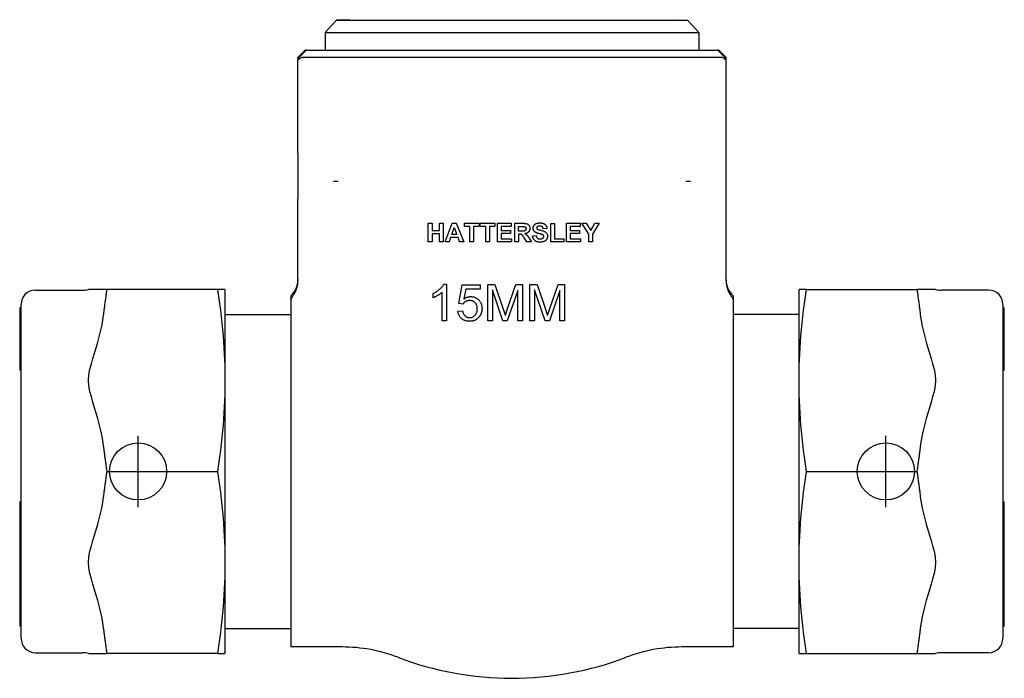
# Model space of a CAD drawing. Header units: millimetres. Extents: x 71 to 3793, y 26 to 321.
# Tile 1 of 11: x 299 to 368, y 150 to 196. Entities that reach past the tile are written whole.
import ezdxf

# ---------------------------------------------------------------- set-up
doc = ezdxf.new("R2010")
doc.units = ezdxf.units.MM
doc.layers.add('DETAIL', color=2, linetype='Continuous')
doc.layers.add('ORIGIN', color=6, linetype='Continuous')

msp = doc.modelspace()

# ---------------------------------------------------------------- linework, layer by layer
at = {"layer": 'DETAIL'}
for p, q in [((321.332, 196.209), (320.533, 195.351)), ((322.268, 196.241), (321.332, 196.209)), ((321.332, 196.209), (345.933, 196.209)), ((344.998, 196.241), (345.933, 196.209)), ((345.933, 196.209), (346.733, 195.351)), ((320.533, 195.351), (346.733, 195.351)), ((320.533, 195.351), (320.533, 194.103)), ((346.733, 195.351), (346.733, 194.103)), ((318.633, 193.603), (319.133, 194.103)), ((319.21, 194.103), (319.133, 194.103)), ((319.21, 194.103), (348.055, 194.103)), ((348.133, 194.103), (348.055, 194.103)), ((348.133, 194.103), (348.633, 193.603)), ((318.633, 193.528), (318.633, 193.603)), ((318.633, 193.528), (318.708, 193.603)), ((318.633, 193.528), (318.633, 193.42)), ((318.633, 186.903), (318.633, 193.42)), ((348.311, 193.603), (318.954, 193.603)), ((348.557, 193.603), (348.633, 193.528)), ((348.633, 193.528), (348.633, 193.603)), ((348.633, 193.42), (348.633, 193.528)), ((348.633, 186.903), (348.633, 193.42)), ((318.633, 186.903), (318.633, 183.705)), ((348.633, 183.705), (348.633, 186.903)), ((321.459, 184.903), (321.113, 184.903)), ((346.153, 184.903), (345.806, 184.903)), ((318.633, 178.086), (318.633, 183.705)), ((348.633, 178.086), (348.633, 183.705)), ((327.766, 181.983), (328.028, 181.983)), ((327.766, 180.683), (327.766, 181.983)), ((328.028, 181.983), (328.028, 181.472)), ((328.028, 181.472), (328.543, 181.472)), ((328.543, 181.472), (328.543, 181.983)), ((328.543, 181.983), (328.805, 181.983)), ((328.805, 181.983), (328.805, 180.683)), ((328.945, 180.683), (329.45, 181.983)), ((329.411, 181.199), (329.587, 181.68)), ((329.45, 181.983), (329.73, 181.983)), ((329.587, 181.68), (329.766, 181.199)), ((329.73, 181.983), (330.249, 180.683)), ((330.296, 181.763), (330.296, 181.983)), ((330.296, 181.983), (331.329, 181.983)), ((330.682, 181.763), (330.296, 181.763)), ((330.682, 180.683), (330.682, 181.763)), ((331.329, 181.763), (330.944, 181.763)), ((330.944, 181.763), (330.944, 180.683)), ((331.329, 181.983), (331.329, 181.763)), ((331.406, 181.763), (331.406, 181.983)), ((331.406, 181.983), (332.439, 181.983)), ((331.792, 181.763), (331.406, 181.763)), ((331.792, 180.683), (331.792, 181.763)), ((332.439, 181.763), (332.054, 181.763)), ((332.054, 181.763), (332.054, 180.683)), ((332.439, 181.983), (332.439, 181.763)), ((332.609, 181.983), (333.573, 181.983)), ((332.609, 180.683), (332.609, 181.983)), ((333.573, 181.763), (332.872, 181.763)), ((332.872, 181.763), (332.872, 181.475)), ((332.872, 181.475), (333.525, 181.475)), ((333.525, 181.475), (333.525, 181.255)), ((333.573, 181.983), (333.573, 181.763)), ((333.821, 181.983), (334.374, 181.983)), ((333.821, 180.683), (333.821, 181.983)), ((334.083, 181.433), (334.083, 181.763)), ((334.083, 181.763), (334.288, 181.763)), ((336.085, 181.612), (335.822, 181.6)), ((336.351, 181.973), (336.614, 181.973)), ((336.351, 180.683), (336.351, 181.973)), ((336.614, 181.973), (336.614, 180.903)), ((337.454, 181.983), (338.418, 181.983)), ((337.454, 180.683), (337.454, 181.983)), ((338.418, 181.763), (337.717, 181.763)), ((337.717, 181.763), (337.717, 181.475)), ((337.717, 181.475), (338.37, 181.475)), ((338.37, 181.475), (338.37, 181.255)), ((338.418, 181.983), (338.418, 181.763)), ((339.007, 181.23), (338.531, 181.983)), ((338.531, 181.983), (338.838, 181.983)), ((338.838, 181.983), (339.146, 181.468)), ((339.146, 181.468), (339.445, 181.983)), ((339.748, 181.983), (339.27, 181.228)), ((339.445, 181.983), (339.748, 181.983)), ((328.543, 181.252), (328.028, 181.252)), ((328.028, 181.252), (328.028, 180.683)), ((328.543, 180.683), (328.543, 181.252)), ((329.331, 180.979), (329.223, 180.683)), ((329.85, 180.979), (329.331, 180.979)), ((329.766, 181.199), (329.411, 181.199)), ((329.963, 180.683), (329.85, 180.979)), ((333.525, 181.255), (332.872, 181.255)), ((332.872, 181.255), (332.872, 180.903)), ((332.872, 180.903), (333.598, 180.903)), ((333.598, 180.903), (333.598, 180.683)), ((334.278, 181.433), (334.083, 181.433)), ((334.137, 181.226), (334.083, 181.226)), ((334.083, 181.226), (334.083, 180.683)), ((334.677, 180.683), (334.488, 180.967)), ((334.832, 180.937), (334.991, 180.683)), ((335.065, 181.107), (335.321, 181.132)), ((336.614, 180.903), (337.267, 180.903)), ((337.267, 180.903), (337.267, 180.683)), ((338.37, 181.255), (337.717, 181.255)), ((337.717, 181.255), (337.717, 180.903)), ((337.717, 180.903), (338.443, 180.903)), ((338.443, 180.903), (338.443, 180.683)), ((339.007, 180.683), (339.007, 181.23)), ((339.27, 181.228), (339.27, 180.683)), ((328.028, 180.683), (327.766, 180.683)), ((328.805, 180.683), (328.543, 180.683)), ((329.223, 180.683), (328.945, 180.683)), ((330.249, 180.683), (329.963, 180.683)), ((330.944, 180.683), (330.682, 180.683)), ((332.054, 180.683), (331.792, 180.683)), ((333.598, 180.683), (332.609, 180.683)), ((334.083, 180.683), (333.821, 180.683)), ((334.991, 180.683), (334.677, 180.683)), ((337.267, 180.683), (336.351, 180.683)), ((338.443, 180.683), (337.454, 180.683)), ((339.27, 180.683), (339.007, 180.683)), ((318.633, 178.086), (318.633, 177.942)), ((348.633, 177.942), (348.633, 178.086)), ((305.017, 177.353), (303.952, 177.353)), ((305.261, 177.353), (305.017, 177.353)), ((312.991, 177.353), (305.261, 177.353)), ((313.519, 177.353), (312.991, 177.353)), ((313.532, 177.303), (313.519, 177.353)), ((328.845, 177.708), (329.047, 177.708)), ((329.047, 177.708), (329.047, 175.158)), ((329.902, 176.36), (330.148, 177.665)), ((330.148, 177.665), (331.411, 177.665)), ((330.398, 177.367), (330.261, 176.686)), ((331.411, 177.367), (330.398, 177.367)), ((331.411, 177.665), (331.411, 177.367)), ((331.935, 177.698), (332.44, 177.698)), ((331.935, 175.158), (331.935, 177.698)), ((332.44, 177.698), (333.043, 175.9)), ((333.3, 175.931), (333.91, 177.698)), ((333.91, 177.698), (334.361, 177.698)), ((334.361, 177.698), (334.361, 175.158)), ((334.891, 177.698), (335.397, 177.698)), ((334.891, 175.158), (334.891, 177.698)), ((335.397, 177.698), (335.999, 175.9)), ((336.256, 175.931), (336.866, 177.698)), ((336.866, 177.698), (337.317, 177.698)), ((337.317, 177.698), (337.317, 175.158)), ((353.733, 177.303), (353.746, 177.353)), ((354.275, 177.353), (353.746, 177.353)), ((354.275, 177.353), (362.004, 177.353)), ((362.248, 177.353), (362.004, 177.353)), ((363.313, 177.353), (362.248, 177.353)), ((300.232, 177.303), (303.568, 177.303)), ((313.532, 151.903), (313.532, 177.303)), ((318.133, 176.903), (318.133, 176.62)), ((328.112, 176.769), (328.112, 177.071)), ((328.735, 175.158), (328.735, 177.144)), ((332.994, 175.158), (332.258, 177.321)), ((332.258, 177.321), (332.258, 175.158)), ((334.038, 177.284), (333.296, 175.158)), ((334.038, 175.158), (334.038, 177.284)), ((335.95, 175.158), (335.215, 177.321)), ((335.215, 177.321), (335.215, 175.158)), ((336.994, 177.284), (336.252, 175.158)), ((336.994, 175.158), (336.994, 177.284)), ((349.133, 176.903), (349.133, 176.62)), ((353.733, 177.303), (353.733, 151.903)), ((367.033, 177.303), (363.697, 177.303)), ((299.132, 176.064), (299.132, 175.604)), ((299.132, 176.064), (299.132, 176.064)), ((299.232, 176.064), (299.132, 176.064)), ((299.232, 152.903), (299.232, 176.303)), ((318.133, 176.62), (318.133, 152.303)), ((330.195, 176.322), (329.902, 176.36)), ((349.133, 176.62), (349.133, 152.303)), ((368.033, 176.303), (368.033, 152.903)), ((368.033, 176.064), (368.133, 176.064)), ((368.133, 175.897), (368.133, 176.064)), ((299.132, 175.604), (299.132, 175.527)), ((299.232, 175.604), (299.132, 175.604)), ((299.132, 175.527), (299.132, 174.442)), ((299.232, 175.527), (299.132, 175.527)), ((313.532, 175.603), (318.133, 175.603)), ((329.846, 175.824), (330.173, 175.851)), ((353.733, 175.603), (349.133, 175.603)), ((368.033, 175.897), (368.133, 175.897)), ((368.033, 175.548), (368.133, 175.548)), ((368.133, 175.548), (368.133, 175.897)), ((368.133, 175.185), (368.133, 175.548)), ((329.047, 175.158), (328.735, 175.158)), ((332.258, 175.158), (331.935, 175.158)), ((333.296, 175.158), (332.994, 175.158)), ((334.361, 175.158), (334.038, 175.158)), ((335.215, 175.158), (334.891, 175.158)), ((336.252, 175.158), (335.95, 175.158)), ((337.317, 175.158), (336.994, 175.158)), ((368.033, 175.185), (368.133, 175.185)), ((368.033, 175.086), (368.133, 175.086)), ((368.133, 175.086), (368.133, 175.185)), ((368.133, 174.454), (368.133, 175.086)), ((299.132, 174.442), (299.132, 174.293)), ((299.232, 174.442), (299.132, 174.442)), ((299.132, 174.293), (299.132, 172.602)), ((299.232, 174.293), (299.132, 174.293)), ((368.033, 174.454), (368.133, 174.454)), ((368.033, 174.325), (368.133, 174.325)), ((368.133, 174.325), (368.133, 174.454)), ((368.133, 173.223), (368.133, 174.325)), ((368.033, 173.223), (368.133, 173.223)), ((368.133, 172.923), (368.133, 173.223)), ((299.132, 172.602), (299.132, 172.402)), ((299.232, 172.602), (299.132, 172.602)), ((368.033, 172.923), (368.133, 172.923)), ((368.133, 171.722), (368.133, 172.923)), ((299.132, 172.402), (299.132, 172.108)), ((299.232, 172.402), (299.132, 172.402)), ((299.132, 172.108), (299.132, 171.682)), ((299.232, 172.108), (299.132, 172.108)), ((299.232, 171.682), (299.132, 171.682)), ((368.033, 171.722), (368.133, 171.722)), ((368.033, 171.682), (368.133, 171.682)), ((368.133, 171.682), (368.133, 171.722)), ((305.261, 164.603), (312.991, 164.603)), ((354.275, 164.603), (362.004, 164.603)), ((299.132, 162.478), (299.132, 162.129)), ((299.232, 162.478), (299.132, 162.478)), ((368.033, 162.478), (368.133, 162.478)), ((368.133, 161.259), (368.133, 162.478)), ((299.132, 162.129), (299.132, 161.328)), ((299.232, 162.129), (299.132, 162.129)), ((299.132, 161.328), (299.132, 161.002)), ((299.232, 161.328), (299.132, 161.328)), ((299.132, 161.002), (299.132, 160.208)), ((299.232, 161.002), (299.132, 161.002)), ((368.033, 161.259), (368.133, 161.259)), ((368.033, 160.772), (368.133, 160.772)), ((368.133, 160.772), (368.133, 161.259)), ((368.133, 160.699), (368.133, 160.772)), ((299.132, 160.208), (299.132, 159.859)), ((299.232, 160.208), (299.132, 160.208)), ((368.133, 159.186), (368.133, 160.699)), ((299.132, 159.859), (299.132, 159.782)), ((299.232, 159.859), (299.132, 159.859)), ((299.132, 159.782), (299.132, 159.506)), ((299.232, 159.782), (299.132, 159.782)), ((299.132, 159.506), (299.132, 158.875)), ((299.232, 159.506), (299.132, 159.506)), ((299.132, 158.875), (299.132, 158.617)), ((299.232, 158.875), (299.132, 158.875)), ((368.033, 159.186), (368.133, 159.186)), ((368.133, 158.641), (368.133, 159.186)), ((299.132, 158.617), (299.132, 157.991)), ((299.232, 158.617), (299.132, 158.617)), ((368.033, 158.641), (368.133, 158.641)), ((368.133, 157.704), (368.133, 158.641)), ((299.132, 157.991), (299.132, 157.715)), ((299.232, 157.991), (299.132, 157.991)), ((299.132, 157.715), (299.132, 157.398)), ((299.232, 157.715), (299.132, 157.715)), ((299.132, 157.398), (299.132, 157.257)), ((299.232, 157.398), (299.132, 157.398)), ((368.033, 157.704), (368.133, 157.704)), ((368.133, 157.32), (368.133, 157.704)), ((299.132, 157.257), (299.132, 156.693)), ((299.132, 156.693), (299.132, 156.579)), ((299.232, 156.693), (299.132, 156.693)), ((368.033, 157.32), (368.133, 157.32)), ((368.133, 156.068), (368.133, 157.32)), ((299.132, 156.579), (299.132, 154.542)), ((299.232, 156.579), (299.132, 156.579)), ((368.033, 156.068), (368.133, 156.068)), ((368.133, 155.637), (368.133, 156.068)), ((368.033, 155.637), (368.133, 155.637)), ((368.033, 155.4), (368.133, 155.4)), ((368.033, 155.366), (368.133, 155.366)), ((368.133, 155.519), (368.133, 155.637)), ((368.133, 155.4), (368.133, 155.519)), ((368.133, 155.366), (368.133, 155.4)), ((368.133, 155.058), (368.133, 155.366)), ((368.033, 155.058), (368.133, 155.058)), ((368.133, 154.331), (368.133, 155.058)), ((299.132, 154.542), (299.132, 154.203)), ((299.232, 154.542), (299.132, 154.542)), ((299.132, 154.203), (299.132, 153.757)), ((299.232, 154.203), (299.132, 154.203)), ((368.033, 154.331), (368.133, 154.331)), ((368.133, 153.831), (368.133, 154.331)), ((299.232, 153.757), (299.132, 153.757)), ((313.532, 153.603), (318.133, 153.603)), ((353.733, 153.603), (349.133, 153.603)), ((368.033, 153.831), (368.133, 153.831)), ((368.033, 153.757), (368.133, 153.757)), ((368.133, 153.757), (368.133, 153.831)), ((300.232, 151.903), (303.568, 151.903)), ((303.952, 151.853), (305.017, 151.853)), ((305.017, 151.853), (305.261, 151.853)), ((312.991, 151.853), (305.261, 151.853)), ((312.991, 151.853), (313.519, 151.853)), ((313.532, 151.903), (313.519, 151.853)), ((321.722, 152.303), (318.133, 152.303)), ((349.133, 152.303), (345.548, 152.303)), ((353.733, 151.903), (353.746, 151.853)), ((353.746, 151.853), (354.275, 151.853)), ((354.275, 151.853), (362.004, 151.853)), ((362.004, 151.853), (362.248, 151.853)), ((362.248, 151.853), (363.313, 151.853)), ((367.033, 151.903), (363.697, 151.903))]:
    msp.add_line(p, q, dxfattribs=at)
at = {"layer": 'DETAIL', "flags": 128}
for points in [[(318.708, 193.603), (318.729, 193.624), (318.75, 193.645), (318.772, 193.666), (318.793, 193.687), (318.814, 193.708), (318.835, 193.729), (318.856, 193.75), (318.877, 193.771), (318.898, 193.792), (318.919, 193.813), (318.94, 193.834), (318.961, 193.855), (318.982, 193.876), (319.003, 193.897), (319.024, 193.917), (319.045, 193.938), (319.066, 193.959), (319.086, 193.979), (319.107, 194), (319.128, 194.021), (319.149, 194.041), (319.169, 194.062), (319.19, 194.082), (319.21, 194.103)], [(348.055, 194.103), (348.075, 194.082), (348.096, 194.062), (348.117, 194.041), (348.137, 194.021), (348.158, 194), (348.179, 193.979), (348.2, 193.959), (348.22, 193.938), (348.241, 193.917), (348.262, 193.897), (348.283, 193.876), (348.304, 193.855), (348.325, 193.834), (348.346, 193.813), (348.367, 193.792), (348.388, 193.771), (348.409, 193.75), (348.43, 193.729), (348.451, 193.708), (348.472, 193.687), (348.494, 193.666), (348.515, 193.645), (348.536, 193.624), (348.557, 193.603)], [(318.954, 193.603), (318.947, 193.602), (318.939, 193.601), (318.93, 193.6), (318.921, 193.597), (318.912, 193.594), (318.902, 193.591), (318.891, 193.586), (318.88, 193.581), (318.868, 193.576), (318.855, 193.569), (318.842, 193.563), (318.829, 193.555), (318.815, 193.547), (318.801, 193.538), (318.786, 193.529), (318.771, 193.519), (318.755, 193.509), (318.739, 193.498), (318.722, 193.486), (318.705, 193.474), (318.687, 193.461), (318.669, 193.448), (318.651, 193.434), (318.633, 193.42)], [(348.633, 193.42), (348.614, 193.434), (348.596, 193.448), (348.578, 193.461), (348.56, 193.474), (348.543, 193.486), (348.527, 193.498), (348.51, 193.509), (348.495, 193.519), (348.479, 193.529), (348.464, 193.538), (348.45, 193.547), (348.436, 193.555), (348.423, 193.563), (348.41, 193.569), (348.398, 193.576), (348.386, 193.581), (348.374, 193.586), (348.364, 193.591), (348.354, 193.594), (348.344, 193.597), (348.335, 193.6), (348.326, 193.601), (348.319, 193.602), (348.311, 193.603)], [(334.614, 181.602), (334.614, 181.588), (334.613, 181.574), (334.611, 181.561), (334.608, 181.548), (334.604, 181.536), (334.599, 181.525), (334.594, 181.514), (334.588, 181.504), (334.581, 181.495), (334.573, 181.486), (334.565, 181.478), (334.556, 181.471), (334.546, 181.464), (334.536, 181.459), (334.525, 181.454), (334.514, 181.449), (334.5, 181.446), (334.481, 181.442), (334.459, 181.44), (334.431, 181.437), (334.4, 181.436), (334.363, 181.434), (334.323, 181.434), (334.278, 181.433)], [(334.288, 181.763), (334.302, 181.763), (334.314, 181.763), (334.326, 181.763), (334.338, 181.763), (334.349, 181.763), (334.36, 181.763), (334.371, 181.763), (334.381, 181.763), (334.39, 181.763), (334.399, 181.763), (334.408, 181.763), (334.416, 181.762), (334.424, 181.762), (334.431, 181.762), (334.438, 181.762), (334.445, 181.762), (334.451, 181.761), (334.456, 181.761), (334.462, 181.761), (334.466, 181.761), (334.471, 181.76), (334.474, 181.76), (334.478, 181.76), (334.481, 181.759)], [(334.374, 181.983), (334.424, 181.983), (334.471, 181.981), (334.514, 181.978), (334.554, 181.975), (334.59, 181.97), (334.623, 181.964), (334.652, 181.956), (334.677, 181.948), (334.7, 181.939), (334.722, 181.927), (334.742, 181.914), (334.762, 181.9), (334.78, 181.883), (334.797, 181.865), (334.813, 181.845), (334.828, 181.824), (334.841, 181.801), (334.853, 181.778), (334.863, 181.753), (334.871, 181.728), (334.877, 181.702), (334.881, 181.675), (334.884, 181.647), (334.885, 181.619)], [(334.481, 181.759), (334.491, 181.757), (334.501, 181.755), (334.511, 181.752), (334.52, 181.749), (334.529, 181.745), (334.537, 181.741), (334.545, 181.737), (334.553, 181.732), (334.56, 181.726), (334.567, 181.721), (334.573, 181.715), (334.579, 181.708), (334.585, 181.701), (334.59, 181.694), (334.595, 181.686), (334.599, 181.678), (334.603, 181.67), (334.606, 181.661), (334.608, 181.652), (334.611, 181.643), (334.612, 181.633), (334.614, 181.623), (334.614, 181.613), (334.614, 181.602)], [(334.885, 181.619), (334.884, 181.595), (334.883, 181.572), (334.88, 181.549), (334.875, 181.527), (334.87, 181.506), (334.864, 181.486), (334.856, 181.466), (334.847, 181.447), (334.837, 181.428), (334.825, 181.411), (334.813, 181.394), (334.799, 181.377), (334.784, 181.362), (334.768, 181.348), (334.751, 181.334), (334.733, 181.322), (334.713, 181.31), (334.692, 181.3), (334.67, 181.29), (334.647, 181.281), (334.623, 181.274), (334.597, 181.267), (334.57, 181.262), (334.542, 181.257)], [(335.112, 181.643), (335.113, 181.667), (335.115, 181.692), (335.12, 181.716), (335.126, 181.739), (335.134, 181.762), (335.144, 181.785), (335.155, 181.807), (335.168, 181.829), (335.183, 181.85), (335.2, 181.869), (335.218, 181.888), (335.237, 181.905), (335.258, 181.921), (335.281, 181.935), (335.305, 181.948), (335.331, 181.96), (335.358, 181.971), (335.387, 181.98), (335.417, 181.988), (335.448, 181.994), (335.48, 181.999), (335.514, 182.002), (335.55, 182.004), (335.587, 182.005)], [(335.232, 181.382), (335.222, 181.391), (335.213, 181.4), (335.204, 181.409), (335.195, 181.419), (335.187, 181.429), (335.179, 181.438), (335.172, 181.448), (335.165, 181.458), (335.159, 181.469), (335.153, 181.479), (335.147, 181.49), (335.142, 181.501), (335.137, 181.512), (335.133, 181.523), (335.129, 181.534), (335.125, 181.545), (335.122, 181.557), (335.119, 181.569), (335.117, 181.581), (335.115, 181.593), (335.114, 181.605), (335.113, 181.617), (335.112, 181.63), (335.112, 181.643)], [(335.404, 181.742), (335.401, 181.739), (335.398, 181.736), (335.394, 181.734), (335.391, 181.731), (335.389, 181.728), (335.386, 181.725), (335.383, 181.722), (335.381, 181.719), (335.379, 181.716), (335.377, 181.713), (335.375, 181.709), (335.373, 181.706), (335.371, 181.703), (335.37, 181.699), (335.368, 181.695), (335.367, 181.692), (335.366, 181.688), (335.365, 181.684), (335.364, 181.681), (335.364, 181.677), (335.363, 181.673), (335.363, 181.669), (335.363, 181.665), (335.363, 181.66)], [(335.363, 181.66), (335.363, 181.657), (335.363, 181.653), (335.363, 181.649), (335.364, 181.646), (335.364, 181.642), (335.365, 181.638), (335.366, 181.635), (335.367, 181.631), (335.368, 181.628), (335.369, 181.624), (335.371, 181.621), (335.372, 181.618), (335.374, 181.614), (335.376, 181.611), (335.378, 181.608), (335.38, 181.605), (335.382, 181.602), (335.384, 181.599), (335.387, 181.596), (335.389, 181.593), (335.392, 181.59), (335.395, 181.587), (335.398, 181.584), (335.401, 181.581)], [(335.401, 181.581), (335.422, 181.567), (335.451, 181.553), (335.487, 181.539), (335.531, 181.524), (335.583, 181.509), (335.643, 181.494), (335.705, 181.479), (335.76, 181.464), (335.81, 181.449), (335.855, 181.433), (335.894, 181.417), (335.927, 181.401), (335.956, 181.384), (335.984, 181.365), (336.009, 181.344), (336.031, 181.321), (336.052, 181.296), (336.071, 181.269), (336.086, 181.24), (336.099, 181.209), (336.11, 181.176), (336.117, 181.14), (336.121, 181.102), (336.123, 181.062)], [(335.584, 181.788), (335.574, 181.788), (335.565, 181.788), (335.556, 181.787), (335.547, 181.787), (335.538, 181.786), (335.529, 181.785), (335.521, 181.784), (335.513, 181.783), (335.504, 181.782), (335.497, 181.78), (335.489, 181.778), (335.481, 181.777), (335.474, 181.775), (335.467, 181.772), (335.46, 181.77), (335.453, 181.768), (335.446, 181.765), (335.44, 181.762), (335.433, 181.759), (335.427, 181.756), (335.421, 181.753), (335.415, 181.749), (335.41, 181.745), (335.404, 181.742)], [(335.822, 181.6), (335.819, 181.616), (335.816, 181.632), (335.811, 181.646), (335.807, 181.66), (335.802, 181.674), (335.796, 181.686), (335.79, 181.698), (335.783, 181.708), (335.775, 181.719), (335.767, 181.728), (335.759, 181.736), (335.75, 181.744), (335.74, 181.751), (335.73, 181.758), (335.719, 181.763), (335.707, 181.769), (335.694, 181.773), (335.681, 181.777), (335.666, 181.781), (335.651, 181.783), (335.636, 181.785), (335.619, 181.787), (335.602, 181.788), (335.584, 181.788)], [(335.587, 182.005), (335.626, 182.004), (335.665, 182.002), (335.701, 181.999), (335.736, 181.993), (335.769, 181.987), (335.801, 181.978), (335.831, 181.969), (335.859, 181.958), (335.886, 181.945), (335.91, 181.931), (335.934, 181.915), (335.955, 181.898), (335.975, 181.88), (335.993, 181.861), (336.01, 181.84), (336.025, 181.819), (336.038, 181.796), (336.049, 181.773), (336.059, 181.749), (336.068, 181.723), (336.075, 181.697), (336.08, 181.67), (336.083, 181.641), (336.085, 181.612)], [(334.488, 180.967), (334.463, 181.003), (334.441, 181.036), (334.42, 181.065), (334.402, 181.09), (334.385, 181.113), (334.371, 181.131), (334.359, 181.146), (334.348, 181.158), (334.339, 181.168), (334.33, 181.176), (334.32, 181.184), (334.31, 181.191), (334.3, 181.198), (334.29, 181.203), (334.28, 181.208), (334.27, 181.212), (334.258, 181.215), (334.246, 181.218), (334.231, 181.221), (334.216, 181.223), (334.198, 181.224), (334.179, 181.225), (334.159, 181.226), (334.137, 181.226)], [(334.542, 181.257), (334.556, 181.249), (334.57, 181.24), (334.583, 181.232), (334.596, 181.223), (334.608, 181.214), (334.62, 181.205), (334.631, 181.196), (334.643, 181.187), (334.653, 181.177), (334.664, 181.168), (334.673, 181.158), (334.683, 181.148), (334.692, 181.138), (334.702, 181.126), (334.713, 181.113), (334.724, 181.098), (334.736, 181.083), (334.748, 181.066), (334.761, 181.047), (334.774, 181.028), (334.788, 181.007), (334.802, 180.985), (334.817, 180.962), (334.832, 180.937)], [(335.602, 180.661), (335.562, 180.661), (335.523, 180.664), (335.486, 180.668), (335.451, 180.673), (335.417, 180.68), (335.384, 180.689), (335.353, 180.699), (335.324, 180.711), (335.297, 180.725), (335.271, 180.74), (335.246, 180.756), (335.223, 180.775), (335.202, 180.794), (335.182, 180.815), (335.164, 180.838), (335.147, 180.862), (335.132, 180.888), (335.118, 180.915), (335.105, 180.943), (335.094, 180.973), (335.085, 181.005), (335.077, 181.037), (335.07, 181.072), (335.065, 181.107)], [(335.528, 181.253), (335.511, 181.258), (335.494, 181.262), (335.477, 181.267), (335.461, 181.271), (335.446, 181.276), (335.43, 181.281), (335.416, 181.286), (335.401, 181.291), (335.387, 181.296), (335.374, 181.301), (335.361, 181.306), (335.348, 181.312), (335.336, 181.317), (335.325, 181.323), (335.313, 181.328), (335.303, 181.334), (335.292, 181.339), (335.282, 181.345), (335.273, 181.351), (335.264, 181.357), (335.255, 181.363), (335.247, 181.369), (335.239, 181.376), (335.232, 181.382)], [(335.321, 181.132), (335.325, 181.111), (335.33, 181.091), (335.335, 181.072), (335.341, 181.054), (335.348, 181.037), (335.356, 181.021), (335.364, 181.005), (335.373, 180.991), (335.382, 180.977), (335.392, 180.965), (335.403, 180.954), (335.415, 180.943), (335.427, 180.933), (335.44, 180.925), (335.453, 180.917), (335.467, 180.909), (335.482, 180.903), (335.497, 180.898), (335.514, 180.893), (335.53, 180.889), (335.548, 180.886), (335.566, 180.884), (335.585, 180.883), (335.604, 180.883)], [(335.738, 181.197), (335.734, 181.198), (335.73, 181.199), (335.725, 181.201), (335.72, 181.203), (335.714, 181.204), (335.708, 181.206), (335.701, 181.208), (335.695, 181.21), (335.687, 181.212), (335.679, 181.214), (335.671, 181.216), (335.663, 181.219), (335.654, 181.221), (335.644, 181.224), (335.635, 181.226), (335.624, 181.229), (335.614, 181.232), (335.603, 181.234), (335.591, 181.237), (335.58, 181.24), (335.567, 181.243), (335.555, 181.247), (335.542, 181.25), (335.528, 181.253)], [(336.123, 181.062), (336.122, 181.034), (336.119, 181.007), (336.114, 180.981), (336.107, 180.954), (336.098, 180.928), (336.088, 180.903), (336.075, 180.878), (336.061, 180.853), (336.044, 180.83), (336.026, 180.808), (336.007, 180.787), (335.986, 180.768), (335.963, 180.751), (335.939, 180.735), (335.913, 180.721), (335.885, 180.708), (335.856, 180.697), (335.825, 180.687), (335.792, 180.679), (335.758, 180.673), (335.722, 180.667), (335.684, 180.664), (335.644, 180.661), (335.602, 180.661)], [(335.604, 180.883), (335.625, 180.883), (335.645, 180.884), (335.664, 180.886), (335.682, 180.889), (335.699, 180.892), (335.716, 180.896), (335.731, 180.901), (335.746, 180.906), (335.759, 180.913), (335.772, 180.92), (335.784, 180.928), (335.796, 180.936), (335.806, 180.945), (335.815, 180.954), (335.824, 180.964), (335.831, 180.974), (335.838, 180.984), (335.844, 180.994), (335.849, 181.005), (335.853, 181.016), (335.856, 181.027), (335.858, 181.038), (335.86, 181.05), (335.86, 181.062)], [(335.86, 181.062), (335.86, 181.07), (335.859, 181.077), (335.858, 181.084), (335.857, 181.091), (335.855, 181.098), (335.853, 181.105), (335.851, 181.111), (335.848, 181.118), (335.845, 181.124), (335.841, 181.13), (335.837, 181.135), (335.833, 181.141), (335.828, 181.146), (335.823, 181.151), (335.817, 181.156), (335.81, 181.161), (335.803, 181.166), (335.795, 181.171), (335.787, 181.175), (335.779, 181.18), (335.769, 181.184), (335.759, 181.189), (335.749, 181.193), (335.738, 181.197)], [(305.017, 175.577), (305.026, 175.649), (305.034, 175.721), (305.043, 175.793), (305.052, 175.865), (305.061, 175.938), (305.071, 176.011), (305.08, 176.084), (305.09, 176.157), (305.099, 176.23), (305.109, 176.303), (305.119, 176.377), (305.129, 176.451), (305.139, 176.525), (305.15, 176.599), (305.16, 176.673), (305.171, 176.748), (305.182, 176.823), (305.193, 176.898), (305.204, 176.973), (305.215, 177.049), (305.226, 177.124), (305.238, 177.2), (305.249, 177.276), (305.261, 177.353)], [(312.991, 177.353), (313.066, 176.853), (313.134, 176.366), (313.196, 175.893), (313.252, 175.43), (313.302, 174.978), (313.346, 174.534), (313.385, 174.098), (313.419, 173.669), (313.448, 173.246), (313.472, 172.827), (313.49, 172.412), (313.504, 172), (313.514, 171.59), (313.519, 171.182), (313.519, 170.774), (313.514, 170.365), (313.504, 169.955), (313.49, 169.544), (313.472, 169.129), (313.448, 168.71), (313.419, 168.286), (313.385, 167.857), (313.346, 167.421), (313.302, 166.978), (313.252, 166.525), (313.196, 166.063), (313.134, 165.589), (313.066, 165.103), (312.991, 164.603)], [(318.133, 176.62), (318.135, 176.639), (318.143, 176.662), (318.155, 176.688), (318.172, 176.718), (318.192, 176.751), (318.216, 176.788), (318.241, 176.827), (318.269, 176.869), (318.298, 176.914), (318.328, 176.962), (318.358, 177.013), (318.389, 177.067), (318.42, 177.124), (318.451, 177.185), (318.481, 177.249), (318.509, 177.317), (318.535, 177.387), (318.559, 177.46), (318.58, 177.536), (318.598, 177.614), (318.613, 177.694), (318.624, 177.775), (318.63, 177.858), (318.633, 177.942)], [(328.112, 177.071), (328.155, 177.092), (328.197, 177.113), (328.238, 177.135), (328.279, 177.158), (328.318, 177.182), (328.357, 177.206), (328.394, 177.231), (328.431, 177.257), (328.467, 177.284), (328.501, 177.311), (328.535, 177.339), (328.569, 177.368), (328.6, 177.397), (328.631, 177.426), (328.659, 177.455), (328.686, 177.484), (328.712, 177.512), (328.735, 177.541), (328.758, 177.569), (328.778, 177.597), (328.798, 177.625), (328.815, 177.653), (328.831, 177.68), (328.845, 177.708)], [(348.633, 177.942), (348.635, 177.857), (348.642, 177.774), (348.653, 177.692), (348.667, 177.612), (348.686, 177.533), (348.707, 177.457), (348.731, 177.383), (348.758, 177.313), (348.786, 177.246), (348.816, 177.182), (348.847, 177.121), (348.878, 177.063), (348.909, 177.009), (348.94, 176.957), (348.971, 176.909), (349, 176.864), (349.027, 176.822), (349.053, 176.783), (349.075, 176.747), (349.095, 176.715), (349.111, 176.686), (349.123, 176.661), (349.13, 176.639), (349.133, 176.62)], [(354.275, 164.603), (354.2, 165.103), (354.131, 165.589), (354.069, 166.063), (354.014, 166.525), (353.963, 166.978), (353.919, 167.421), (353.88, 167.857), (353.846, 168.286), (353.818, 168.71), (353.794, 169.129), (353.775, 169.544), (353.761, 169.955), (353.751, 170.365), (353.747, 170.774), (353.747, 171.182), (353.751, 171.59), (353.761, 172), (353.775, 172.412), (353.794, 172.827), (353.818, 173.246), (353.846, 173.669), (353.88, 174.098), (353.919, 174.534), (353.963, 174.978), (354.014, 175.43), (354.069, 175.893), (354.131, 176.366), (354.2, 176.853), (354.275, 177.353)], [(362.004, 177.353), (362.016, 177.276), (362.028, 177.2), (362.039, 177.124), (362.051, 177.049), (362.062, 176.973), (362.073, 176.898), (362.084, 176.823), (362.094, 176.748), (362.105, 176.673), (362.116, 176.599), (362.126, 176.525), (362.136, 176.451), (362.146, 176.377), (362.156, 176.303), (362.166, 176.23), (362.176, 176.157), (362.185, 176.084), (362.195, 176.011), (362.204, 175.938), (362.213, 175.865), (362.222, 175.793), (362.231, 175.721), (362.24, 175.649), (362.248, 175.577)], [(328.735, 177.144), (328.716, 177.127), (328.696, 177.109), (328.674, 177.091), (328.652, 177.073), (328.629, 177.055), (328.605, 177.038), (328.58, 177.02), (328.554, 177.002), (328.527, 176.984), (328.499, 176.966), (328.47, 176.948), (328.44, 176.93), (328.41, 176.913), (328.38, 176.896), (328.351, 176.88), (328.322, 176.865), (328.294, 176.85), (328.266, 176.836), (328.239, 176.823), (328.213, 176.811), (328.187, 176.799), (328.161, 176.788), (328.136, 176.778), (328.112, 176.769)], [(330.261, 176.686), (330.28, 176.699), (330.299, 176.711), (330.318, 176.723), (330.337, 176.734), (330.357, 176.745), (330.376, 176.755), (330.396, 176.765), (330.415, 176.774), (330.435, 176.782), (330.455, 176.79), (330.475, 176.798), (330.495, 176.805), (330.515, 176.811), (330.535, 176.817), (330.555, 176.822), (330.575, 176.827), (330.596, 176.831), (330.616, 176.834), (330.637, 176.837), (330.657, 176.84), (330.678, 176.842), (330.699, 176.843), (330.72, 176.844), (330.741, 176.844)], [(330.741, 176.844), (330.795, 176.843), (330.849, 176.838), (330.901, 176.83), (330.951, 176.819), (331, 176.804), (331.048, 176.787), (331.094, 176.766), (331.138, 176.742), (331.181, 176.715), (331.223, 176.684), (331.263, 176.651), (331.302, 176.614), (331.339, 176.575), (331.372, 176.533), (331.402, 176.491), (331.429, 176.446), (331.453, 176.399), (331.473, 176.351), (331.491, 176.3), (331.505, 176.248), (331.516, 176.194), (331.524, 176.139), (331.529, 176.081), (331.531, 176.022)], [(330.657, 176.569), (330.632, 176.569), (330.608, 176.567), (330.584, 176.565), (330.56, 176.562), (330.537, 176.557), (330.514, 176.552), (330.491, 176.546), (330.469, 176.539), (330.448, 176.531), (330.427, 176.522), (330.406, 176.512), (330.385, 176.501), (330.366, 176.489), (330.347, 176.477), (330.328, 176.464), (330.31, 176.45), (330.293, 176.436), (330.277, 176.422), (330.262, 176.406), (330.247, 176.391), (330.233, 176.374), (330.219, 176.357), (330.207, 176.34), (330.195, 176.322)], [(331.199, 175.992), (331.198, 176.036), (331.195, 176.078), (331.19, 176.119), (331.183, 176.158), (331.174, 176.196), (331.162, 176.232), (331.149, 176.266), (331.133, 176.299), (331.116, 176.33), (331.096, 176.36), (331.074, 176.388), (331.05, 176.415), (331.025, 176.439), (330.998, 176.462), (330.97, 176.482), (330.941, 176.501), (330.91, 176.517), (330.878, 176.531), (330.844, 176.543), (330.81, 176.552), (330.773, 176.56), (330.736, 176.565), (330.697, 176.568), (330.657, 176.569)], [(330.661, 175.371), (330.699, 175.372), (330.735, 175.376), (330.771, 175.382), (330.805, 175.39), (330.839, 175.401), (330.871, 175.414), (330.903, 175.429), (330.933, 175.447), (330.963, 175.467), (330.991, 175.489), (331.018, 175.514), (331.045, 175.541), (331.069, 175.571), (331.092, 175.601), (331.112, 175.633), (331.131, 175.667), (331.147, 175.703), (331.161, 175.739), (331.173, 175.778), (331.182, 175.818), (331.19, 175.859), (331.195, 175.902), (331.198, 175.946), (331.199, 175.992)], [(331.531, 176.022), (331.53, 175.993), (331.529, 175.964), (331.527, 175.936), (331.525, 175.909), (331.522, 175.881), (331.518, 175.854), (331.513, 175.827), (331.508, 175.801), (331.502, 175.775), (331.496, 175.749), (331.488, 175.724), (331.48, 175.699), (331.471, 175.674), (331.462, 175.649), (331.452, 175.625), (331.441, 175.602), (331.43, 175.578), (331.417, 175.555), (331.404, 175.532), (331.391, 175.51), (331.376, 175.488), (331.361, 175.466), (331.346, 175.444), (331.329, 175.423)], [(305.017, 166.379), (304.96, 166.778), (304.887, 167.172), (304.803, 167.553), (304.711, 167.925), (304.608, 168.304), (304.495, 168.691), (304.383, 169.061), (304.265, 169.448), (304.156, 169.819), (304.057, 170.201), (303.982, 170.596), (303.952, 170.978), (303.982, 171.36), (304.057, 171.755), (304.156, 172.137), (304.265, 172.508), (304.383, 172.894), (304.495, 173.265), (304.608, 173.652), (304.711, 174.03), (304.803, 174.402), (304.887, 174.784), (304.96, 175.178), (305.017, 175.577)], [(330.663, 175.115), (330.606, 175.117), (330.551, 175.121), (330.498, 175.128), (330.446, 175.137), (330.396, 175.149), (330.348, 175.164), (330.302, 175.181), (330.258, 175.202), (330.215, 175.224), (330.174, 175.25), (330.134, 175.278), (330.097, 175.309), (330.062, 175.342), (330.029, 175.377), (329.999, 175.414), (329.971, 175.452), (329.947, 175.493), (329.924, 175.535), (329.905, 175.578), (329.888, 175.624), (329.874, 175.671), (329.862, 175.72), (329.853, 175.771), (329.846, 175.824)], [(330.173, 175.851), (330.18, 175.812), (330.188, 175.774), (330.198, 175.739), (330.208, 175.704), (330.221, 175.672), (330.234, 175.641), (330.249, 175.612), (330.265, 175.584), (330.282, 175.559), (330.301, 175.534), (330.321, 175.512), (330.342, 175.491), (330.364, 175.472), (330.387, 175.454), (330.411, 175.439), (330.436, 175.424), (330.461, 175.412), (330.488, 175.401), (330.515, 175.392), (330.542, 175.384), (330.571, 175.379), (330.6, 175.374), (330.63, 175.372), (330.661, 175.371)], [(331.329, 175.423), (331.309, 175.398), (331.287, 175.374), (331.265, 175.351), (331.243, 175.329), (331.22, 175.308), (331.196, 175.289), (331.172, 175.27), (331.147, 175.252), (331.121, 175.236), (331.095, 175.22), (331.068, 175.206), (331.041, 175.192), (331.013, 175.18), (330.984, 175.169), (330.955, 175.159), (330.925, 175.15), (330.894, 175.142), (330.863, 175.135), (330.831, 175.129), (330.799, 175.124), (330.766, 175.12), (330.732, 175.118), (330.698, 175.116), (330.663, 175.115)], [(333.043, 175.9), (333.049, 175.879), (333.056, 175.858), (333.063, 175.839), (333.069, 175.819), (333.075, 175.8), (333.081, 175.782), (333.087, 175.764), (333.093, 175.746), (333.099, 175.729), (333.104, 175.712), (333.109, 175.696), (333.115, 175.68), (333.12, 175.664), (333.125, 175.649), (333.129, 175.635), (333.134, 175.621), (333.138, 175.607), (333.142, 175.594), (333.146, 175.581), (333.15, 175.569), (333.154, 175.557), (333.158, 175.546), (333.161, 175.535), (333.165, 175.524)], [(333.165, 175.524), (333.168, 175.536), (333.172, 175.548), (333.176, 175.56), (333.18, 175.573), (333.184, 175.587), (333.189, 175.601), (333.194, 175.615), (333.198, 175.63), (333.204, 175.646), (333.209, 175.661), (333.214, 175.678), (333.22, 175.694), (333.225, 175.712), (333.231, 175.729), (333.237, 175.747), (333.244, 175.766), (333.25, 175.785), (333.257, 175.804), (333.263, 175.824), (333.27, 175.844), (333.278, 175.865), (333.285, 175.887), (333.292, 175.908), (333.3, 175.931)], [(335.999, 175.9), (336.006, 175.879), (336.012, 175.858), (336.019, 175.839), (336.025, 175.819), (336.032, 175.8), (336.038, 175.782), (336.044, 175.764), (336.049, 175.746), (336.055, 175.729), (336.06, 175.712), (336.066, 175.696), (336.071, 175.68), (336.076, 175.664), (336.081, 175.649), (336.085, 175.635), (336.09, 175.621), (336.094, 175.607), (336.099, 175.594), (336.103, 175.581), (336.107, 175.569), (336.11, 175.557), (336.114, 175.546), (336.117, 175.535), (336.121, 175.524)], [(336.121, 175.524), (336.124, 175.536), (336.128, 175.548), (336.132, 175.56), (336.136, 175.573), (336.141, 175.587), (336.145, 175.601), (336.15, 175.615), (336.155, 175.63), (336.16, 175.646), (336.165, 175.661), (336.17, 175.678), (336.176, 175.694), (336.182, 175.712), (336.188, 175.729), (336.194, 175.747), (336.2, 175.766), (336.206, 175.785), (336.213, 175.804), (336.22, 175.824), (336.227, 175.844), (336.234, 175.865), (336.241, 175.887), (336.249, 175.908), (336.256, 175.931)], [(362.248, 175.577), (362.305, 175.178), (362.378, 174.784), (362.462, 174.402), (362.555, 174.03), (362.658, 173.652), (362.77, 173.265), (362.882, 172.894), (363, 172.508), (363.109, 172.137), (363.208, 171.755), (363.283, 171.36), (363.313, 170.978), (363.283, 170.596), (363.208, 170.201), (363.109, 169.819), (363, 169.448), (362.882, 169.061), (362.77, 168.691), (362.658, 168.304), (362.555, 167.925), (362.462, 167.553), (362.378, 167.172), (362.305, 166.778), (362.248, 166.379)], [(305.261, 164.603), (305.249, 164.679), (305.238, 164.755), (305.226, 164.831), (305.215, 164.907), (305.204, 164.983), (305.193, 165.058), (305.182, 165.133), (305.171, 165.208), (305.16, 165.282), (305.15, 165.357), (305.139, 165.431), (305.129, 165.505), (305.119, 165.579), (305.109, 165.652), (305.099, 165.726), (305.09, 165.799), (305.08, 165.872), (305.071, 165.945), (305.061, 166.018), (305.052, 166.09), (305.043, 166.163), (305.034, 166.235), (305.026, 166.307), (305.017, 166.379)], [(362.248, 166.379), (362.24, 166.307), (362.231, 166.235), (362.222, 166.163), (362.213, 166.09), (362.204, 166.018), (362.195, 165.945), (362.185, 165.872), (362.176, 165.799), (362.166, 165.726), (362.156, 165.652), (362.146, 165.579), (362.136, 165.505), (362.126, 165.431), (362.116, 165.357), (362.105, 165.282), (362.094, 165.208), (362.084, 165.133), (362.073, 165.058), (362.062, 164.983), (362.051, 164.907), (362.039, 164.831), (362.028, 164.755), (362.016, 164.679), (362.004, 164.603)], [(305.017, 162.827), (305.026, 162.899), (305.034, 162.971), (305.043, 163.043), (305.052, 163.115), (305.061, 163.188), (305.071, 163.261), (305.08, 163.334), (305.09, 163.407), (305.099, 163.48), (305.109, 163.553), (305.119, 163.627), (305.129, 163.701), (305.139, 163.775), (305.15, 163.849), (305.16, 163.923), (305.171, 163.998), (305.182, 164.073), (305.193, 164.148), (305.204, 164.223), (305.215, 164.299), (305.226, 164.374), (305.238, 164.45), (305.249, 164.526), (305.261, 164.603)], [(312.991, 164.603), (313.066, 164.103), (313.134, 163.616), (313.196, 163.143), (313.252, 162.68), (313.302, 162.228), (313.346, 161.784), (313.385, 161.348), (313.419, 160.919), (313.448, 160.496), (313.472, 160.077), (313.49, 159.662), (313.504, 159.25), (313.514, 158.84), (313.519, 158.432), (313.519, 158.024), (313.514, 157.615), (313.504, 157.205), (313.49, 156.794), (313.472, 156.379), (313.448, 155.96), (313.419, 155.536), (313.385, 155.107), (313.346, 154.671), (313.302, 154.228), (313.252, 153.775), (313.196, 153.313), (313.134, 152.839), (313.066, 152.353), (312.991, 151.853)], [(354.275, 151.853), (354.2, 152.353), (354.131, 152.839), (354.069, 153.313), (354.014, 153.775), (353.963, 154.228), (353.919, 154.671), (353.88, 155.107), (353.846, 155.536), (353.818, 155.96), (353.794, 156.379), (353.775, 156.794), (353.761, 157.205), (353.751, 157.615), (353.747, 158.024), (353.747, 158.432), (353.751, 158.84), (353.761, 159.25), (353.775, 159.662), (353.794, 160.077), (353.818, 160.496), (353.846, 160.919), (353.88, 161.348), (353.919, 161.784), (353.963, 162.228), (354.014, 162.68), (354.069, 163.143), (354.131, 163.616), (354.2, 164.103), (354.275, 164.603)], [(362.004, 164.603), (362.016, 164.526), (362.028, 164.45), (362.039, 164.374), (362.051, 164.299), (362.062, 164.223), (362.073, 164.148), (362.084, 164.073), (362.094, 163.998), (362.105, 163.923), (362.116, 163.849), (362.126, 163.775), (362.136, 163.701), (362.146, 163.627), (362.156, 163.553), (362.166, 163.48), (362.176, 163.407), (362.185, 163.334), (362.195, 163.261), (362.204, 163.188), (362.213, 163.115), (362.222, 163.043), (362.231, 162.971), (362.24, 162.899), (362.248, 162.827)], [(305.017, 153.629), (304.96, 154.028), (304.887, 154.422), (304.803, 154.803), (304.711, 155.175), (304.608, 155.554), (304.495, 155.941), (304.383, 156.311), (304.265, 156.698), (304.156, 157.069), (304.057, 157.451), (303.982, 157.846), (303.952, 158.228), (303.982, 158.61), (304.057, 159.005), (304.156, 159.387), (304.265, 159.758), (304.383, 160.144), (304.495, 160.515), (304.608, 160.902), (304.711, 161.28), (304.803, 161.652), (304.887, 162.034), (304.96, 162.428), (305.017, 162.827)], [(362.248, 162.827), (362.305, 162.428), (362.378, 162.034), (362.462, 161.652), (362.555, 161.28), (362.658, 160.902), (362.77, 160.515), (362.882, 160.144), (363, 159.758), (363.109, 159.387), (363.208, 159.005), (363.283, 158.61), (363.313, 158.228), (363.283, 157.846), (363.208, 157.451), (363.109, 157.069), (363, 156.698), (362.882, 156.311), (362.77, 155.941), (362.658, 155.554), (362.555, 155.175), (362.462, 154.803), (362.378, 154.422), (362.305, 154.028), (362.248, 153.629)], [(305.261, 151.853), (305.249, 151.929), (305.238, 152.005), (305.226, 152.081), (305.215, 152.157), (305.204, 152.233), (305.193, 152.308), (305.182, 152.383), (305.171, 152.458), (305.16, 152.532), (305.15, 152.607), (305.139, 152.681), (305.129, 152.755), (305.119, 152.829), (305.109, 152.902), (305.099, 152.976), (305.09, 153.049), (305.08, 153.122), (305.071, 153.195), (305.061, 153.268), (305.052, 153.34), (305.043, 153.413), (305.034, 153.485), (305.026, 153.557), (305.017, 153.629)], [(362.248, 153.629), (362.24, 153.557), (362.231, 153.485), (362.222, 153.413), (362.213, 153.34), (362.204, 153.268), (362.195, 153.195), (362.185, 153.122), (362.176, 153.049), (362.166, 152.976), (362.156, 152.902), (362.146, 152.829), (362.136, 152.755), (362.126, 152.681), (362.116, 152.607), (362.105, 152.532), (362.094, 152.458), (362.084, 152.383), (362.073, 152.308), (362.062, 152.233), (362.051, 152.157), (362.039, 152.081), (362.028, 152.005), (362.016, 151.929), (362.004, 151.853)]]:
    msp.add_lwpolyline(points, dxfattribs=at)
at = {"layer": 'DETAIL'}
for centre, radius, start, end in [((303.568, 178.803), 1.5, 270, 284.83511), ((317.133, 178.021), 1.5, 311.8111, 0), ((350.133, 178.021), 1.5, 180, 228.18855), ((363.697, 178.803), 1.5, 255.16489, 270), ((300.232, 176.303), 1, 90, 180), ((367.033, 176.303), 1, 0, 90), ((300.232, 152.903), 1, 180, 270), ((367.033, 152.903), 1, 270, 0), ((303.568, 150.403), 1.5, 75.16489, 90), ((321.722, 141.303), 11, 69.15691, 90.00005), ((345.548, 141.303), 11, 90, 110.84307), ((363.697, 150.403), 1.5, 90, 104.83511), ((333.641, 172.611), 22.5, 249.15691, 269.95752), ((333.629, 172.611), 22.5, 269.98912, 290.84307)]:
    msp.add_arc(centre, radius, start, end, dxfattribs=at)
at = {"layer": 'ORIGIN'}
for p, q in [((307.432, 162.103), (307.432, 167.103)), ((359.833, 162.103), (359.833, 167.103))]:
    msp.add_line(p, q, dxfattribs=at)
for centre in [(307.432, 164.603), (359.833, 164.603)]:
    msp.add_circle(centre, 2, dxfattribs=at)

doc.saveas('drawing.dxf')
